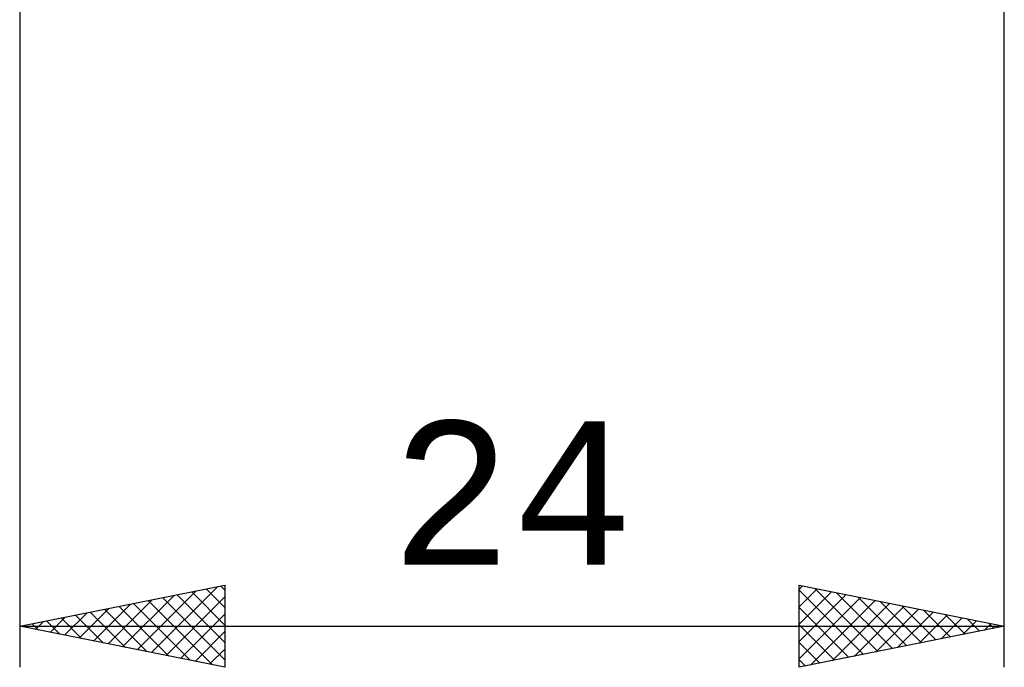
# Model space of a CAD drawing. Header units: millimetres. Extents: x -65 to 113, y -43 to 45.
# Tile 3 of 7: x 36 to 60, y -31 to -15. Entities that reach past the tile are written whole.
import ezdxf
from ezdxf.enums import TextEntityAlignment as Align

# ---------------------------------------------------------------- set-up
doc = ezdxf.new("R2010")
doc.units = ezdxf.units.MM
doc.header["$LTSCALE"] = 5.2
doc.layers.add('2', color=7, linetype='CONTINUOUS')
doc.styles.get("Standard").update_dxf_attribs({"font": 'Monospac821 BT'})

msp = doc.modelspace()

# ---------------------------------------------------------------- linework, layer by layer
at = {"layer": '2', "color": 7, "linetype": 'CONTINUOUS', "lineweight": 25}
for p, q in [((60, -31), (60, 0)), ((36, -8), (36, -31)), ((36, -30), (41, -29)), ((39.215, -30.643), (40.823, -29.035)), ((40.899, -29.02), (41, -29.121)), ((41, -29), (41, -31)), ((55, -31), (55, -29)), ((55, -29), (60, -30)), ((55, -29.1), (55.083, -29.017)), ((38.508, -30.502), (39.762, -29.248)), ((38.862, -30.572), (40.293, -29.141)), ((39.839, -29.232), (41, -30.393)), ((40.192, -29.162), (41, -29.969)), ((40.546, -29.091), (41, -29.545)), ((55, -29.524), (55.437, -29.087)), ((55, -29.12), (56.567, -30.687)), ((55, -29.948), (55.79, -29.158)), ((55, -30.372), (56.144, -29.229)), ((55.38, -29.076), (56.92, -30.616)), ((55.911, -29.182), (57.274, -30.545)), ((37.801, -30.36), (38.702, -29.46)), ((38.155, -30.431), (39.232, -29.354)), ((38.425, -29.515), (39.637, -30.727)), ((38.778, -29.444), (40.167, -30.833)), ((39.132, -29.374), (40.698, -30.94)), ((39.485, -29.303), (41, -30.818)), ((39.569, -30.714), (41, -29.283)), ((55, -30.797), (56.497, -29.299)), ((55.276, -30.945), (56.851, -29.37)), ((55.806, -30.839), (57.204, -29.441)), ((56.337, -30.733), (57.558, -29.512)), ((56.441, -29.288), (57.627, -30.475)), ((56.971, -29.394), (57.981, -30.404)), ((57.502, -29.5), (58.335, -30.333)), ((37.094, -30.219), (37.641, -29.672)), ((37.364, -29.727), (38.046, -30.409)), ((37.448, -30.29), (38.171, -29.566)), ((37.718, -29.656), (38.576, -30.515)), ((38.071, -29.586), (39.107, -30.621)), ((39.922, -30.784), (41, -29.707)), ((55, -29.544), (56.213, -30.757)), ((56.867, -30.627), (57.911, -29.582)), ((57.397, -30.521), (58.265, -29.653)), ((57.928, -30.414), (58.619, -29.724)), ((58.032, -29.606), (58.688, -30.262)), ((58.562, -29.712), (59.042, -30.192)), ((36, -30), (60, -30)), ((41, -31), (36, -30)), ((36.033, -30.007), (36.05, -29.99)), ((36.303, -29.939), (36.455, -30.091)), ((36.387, -30.077), (36.58, -29.884)), ((36.657, -29.869), (36.985, -30.197)), ((36.74, -30.148), (37.111, -29.778)), ((37.01, -29.798), (37.516, -30.303)), ((55, -29.968), (55.86, -30.828)), ((60, -30), (55, -31)), ((58.458, -30.308), (58.972, -29.794)), ((58.988, -30.202), (59.326, -29.865)), ((59.093, -29.819), (59.395, -30.121)), ((59.519, -30.096), (59.679, -29.936)), ((59.623, -29.925), (59.749, -30.05)), ((40.276, -30.855), (41, -30.131)), ((55, -30.393), (55.506, -30.899)), ((40.63, -30.926), (41, -30.555)), ((55, -30.817), (55.153, -30.969)), ((40.983, -30.997), (41, -30.98))]:
    msp.add_line(p, q, dxfattribs=at)

# ---------------------------------------------------------------- texts
msp.add_text('24', height=3.5, dxfattribs=at).set_placement((48, -28.5), align=Align.CENTER)

doc.saveas('drawing.dxf')
